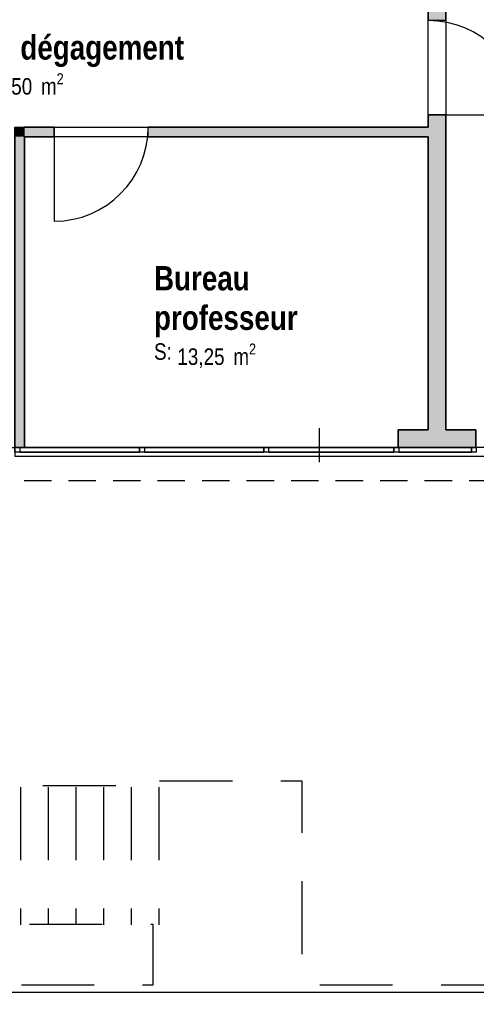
# Model space of a CAD drawing. Extents: x -24342 to 73038, y -9656 to 30949.
# Tile 62 of 170: x 5469 to 5940, y -1974 to -959. Entities that reach past the tile are written whole.
import ezdxf
from ezdxf.enums import TextEntityAlignment as Align

# ---------------------------------------------------------------- set-up
doc = ezdxf.new("R2010")
doc.units = 0
doc.set_wipeout_variables(frame=1)
for name, pattern in [('21.0032_xref_rdc_02_pro$0$Points tirets', [670.277762, 352.777767, -176.388884, 0, -141.111112]), ('21.0032_xref_rdc_02_pro$0$Tirets', [458.610928, 282.222247, -176.388681]), ('21.0032_xref_rdc_02_pro$0$Tirets petits', [125, 75, -50]), ('21.0032_xref_rdc_02_pro$0$Wipeout_Contour', [1000, 0, -1000]), ('ACAD_ISO12W100', [21, 12, -3, 0, -3, 0, -3])]:
    doc.linetypes.add(name, pattern=pattern)
for name, color, linetype in [('0_XREF', 250, 'Continuous'), ('21.0032_xref_rdc_02_pro$0$08-01 2D Dessin général.2D', 251, 'Continuous'), ('21.0032_xref_rdc_02_pro$0$A-AREA-____-OTLN.Modèle IFC', 251, 'Continuous'), ('21.0032_xref_rdc_02_pro$0$A-GLAZ-CURT-OTLN.Modèle IFC', 251, 'Continuous'), ('21.0032_xref_rdc_02_pro$0$A-GLAZ-CWMG-OTLN.Modèle IFC', 251, 'Continuous'), ('21.0032_xref_rdc_02_pro$0$A-WALL-____-OTLN.Modèle IFC', 251, 'Continuous'), ('21.0032_xref_rdc_02_pro$0$Marques de Zone ARCHICAD', 251, 'Continuous'), ('21.0032_xref_rdc_02_pro$0$Portes ARCHICAD', 251, 'Continuous')]:
    doc.layers.add(name, color=color, linetype=linetype)
doc.styles.add('21.0032_xref_rdc_02_pro$0$STYLE_GENERE_1', font='ARIALNB.TTF')
doc.styles.add('21.0032_xref_rdc_02_pro$0$STYLE_GENERE_2', font='ARIALN.TTF')

# ---------------------------------------------------------------- blocks, each defined once
blk = doc.blocks.new('21.0032_xref_rdc_02_pro$0$Bureau_BUR_20_1', base_point=(56820, -12606))
at = {"layer": '21.0032_xref_rdc_02_pro$0$Marques de Zone ARCHICAD', "insert": (56314, -12930), "char_height": 170, "attachment_point": 1, "style": '21.0032_xref_rdc_02_pro$0$STYLE_GENERE_2'}
blk.add_mtext('\\A1;\\pt0,100;13,25{\\H0.66x;\\S^  ;} m{\\H0.66x;\\S2^  ;}', dxfattribs=at)
at = {"layer": '21.0032_xref_rdc_02_pro$0$Marques de Zone ARCHICAD'}
for tag, height, style, p in [('DUMMY_849', 250, '21.0032_xref_rdc_02_pro$0$STYLE_GENERE_1', (57069, -12054)), ('ROOM_NAME', 250, '21.0032_xref_rdc_02_pro$0$STYLE_GENERE_1', (56074, -12132)), ('DUMMY_850', 250, '21.0032_xref_rdc_02_pro$0$STYLE_GENERE_1', (57566, -12466)), ('zoneNameLine2', 250, '21.0032_xref_rdc_02_pro$0$STYLE_GENERE_1', (56074, -12539)), ('calculatedAreaCode', 170, '21.0032_xref_rdc_02_pro$0$STYLE_GENERE_2', (56074, -12927))]:
    blk.add_attdef(tag, text='', height=height, dxfattribs=dict(at, style=style)).set_placement(p, align=Align.TOP_LEFT)
blk = doc.blocks.new('21.0032_xref_rdc_02_pro$0$Hall dégagement_COU_45_1', base_point=(55246, -10027))
at = {"layer": '21.0032_xref_rdc_02_pro$0$Marques de Zone ARCHICAD', "insert": (54332, -10146), "char_height": 170, "attachment_point": 1, "style": '21.0032_xref_rdc_02_pro$0$STYLE_GENERE_2'}
blk.add_mtext('\\A1;\\pt0,100;22,50{\\H0.66x;\\S^  ;} m{\\H0.66x;\\S2^  ;}', dxfattribs=at)
at = {"layer": '21.0032_xref_rdc_02_pro$0$Marques de Zone ARCHICAD'}
for tag, height, style, p in [('DUMMY_849', 250, '21.0032_xref_rdc_02_pro$0$STYLE_GENERE_1', (56400, -9681)), ('ROOM_NAME', 250, '21.0032_xref_rdc_02_pro$0$STYLE_GENERE_1', (54092, -9755)), ('calculatedAreaCode', 170, '21.0032_xref_rdc_02_pro$0$STYLE_GENERE_2', (54092, -10143))]:
    blk.add_attdef(tag, text='', height=height, dxfattribs=dict(at, style=style)).set_placement(p, align=Align.TOP_LEFT)
blk = doc.blocks.new('21.0032_xref_rdc_02_pro$0$Percement_46_1')
at = {"linetype": '21.0032_xref_rdc_02_pro$0$Wipeout_Contour', "ltscale": 237849.317699}
blk.add_wipeout([(54640, -14090), (60910, -14090), (60910, -14000), (54640, -14000)], dxfattribs=at).dxf.layer = '21.0032_xref_rdc_02_pro$0$A-WALL-____-OTLN.Modèle IFC'
at = {"layer": '21.0032_xref_rdc_02_pro$0$A-WALL-____-OTLN.Modèle IFC', "linetype": '21.0032_xref_rdc_02_pro$0$Points tirets'}
blk.add_line((57775, -13800), (57775, -14290), dxfattribs=at)
at = {"layer": '21.0032_xref_rdc_02_pro$0$A-WALL-____-OTLN.Modèle IFC', "linetype": 'Continuous', "flags": 128}
for points in [[(60910, -14000), (54640, -14000)], [(54640, -14000), (54640, -14090)], [(54640, -14090), (60910, -14090)], [(60910, -14090), (60910, -14000)]]:
    blk.add_lwpolyline(points, dxfattribs=at)
blk = doc.blocks.new('21.0032_xref_rdc_02_pro$0$Mur_96_1', base_point=(54690, -14000))
at = {"layer": '21.0032_xref_rdc_02_pro$0$A-WALL-____-OTLN.Modèle IFC', "linetype": 'Continuous'}
for points in [[(54640, -10700), (54740, -10800), (54740, -10700)], [(54640, -10800), (54740, -10800), (54640, -10700)], [(54640, -10800), (54640, -14000), (54740, -14000), (54740, -10800)]]:
    blk.add_hatch(color=256, dxfattribs=at).paths.add_polyline_path(points)
at = {"layer": '21.0032_xref_rdc_02_pro$0$A-WALL-____-OTLN.Modèle IFC', "linetype": 'Continuous', "flags": 128}
for points in [[(54640, -10700), (54740, -10700)], [(54640, -10700), (54640, -14000)], [(54740, -14000), (54740, -10800)], [(54740, -14000), (54640, -14000)]]:
    blk.add_lwpolyline(points, dxfattribs=at)
blk = doc.blocks.new('21.0032_xref_rdc_02_pro$0$Porte (Mur) 36[37]_1')
at = {"layer": '21.0032_xref_rdc_02_pro$0$Portes ARCHICAD', "linetype": 'Continuous'}
blk.add_line((55044, -10700), (55044, -11670), dxfattribs=at)
blk.add_arc((55044, -10700), 970, 270, 0, dxfattribs=at)
blk = doc.blocks.new('21.0032_xref_rdc_02_pro$0$Mur_97_1', base_point=(54690, -10750))
at = {"layer": '21.0032_xref_rdc_02_pro$0$A-WALL-____-OTLN.Modèle IFC', "linetype": 'Continuous'}
for points in [[(54740, -10800), (55044, -10800), (55044, -10700), (54740, -10700)], [(56014, -10800), (58900, -10800), (58900, -10700), (56014, -10700)]]:
    blk.add_hatch(color=256, dxfattribs=at).paths.add_polyline_path(points)
for p, q in [((55044, -10800), (55044, -10700)), ((56014, -10800), (56014, -10700))]:
    blk.add_line(p, q, dxfattribs=at)
at = {"layer": '21.0032_xref_rdc_02_pro$0$A-WALL-____-OTLN.Modèle IFC', "linetype": 'Continuous', "flags": 128}
for points in [[(55044, -10700), (54740, -10700)], [(58900, -10700), (56014, -10700)], [(54740, -10800), (55044, -10800)], [(56014, -10800), (58900, -10800)]]:
    blk.add_lwpolyline(points, dxfattribs=at)
at = {"layer": '21.0032_xref_rdc_02_pro$0$Portes ARCHICAD', "linetype": 'Continuous'}
blk.add_blockref('21.0032_xref_rdc_02_pro$0$Porte (Mur) 36[37]_1', (0, 0), dxfattribs=at)
blk = doc.blocks.new('21.0032_xref_rdc_02_pro$0$Porte (Mur) 37[38]_1')
at = {"layer": '21.0032_xref_rdc_02_pro$0$Portes ARCHICAD', "linetype": 'Continuous'}
blk.add_line((58900, -10573), (59870, -10573), dxfattribs=at)
blk.add_arc((58900, -10573), 970, 0, 90, dxfattribs=at)
blk = doc.blocks.new('21.0032_xref_rdc_02_pro$0$Mur_98_1', base_point=(58990, -13910))
at = {"layer": '21.0032_xref_rdc_02_pro$0$A-WALL-____-OTLN.Modèle IFC', "linetype": 'Continuous'}
for points in [[(58900, -9603), (59080, -9603), (59080, -8114), (58900, -8114)], [(58900, -13820), (59080, -13820), (59080, -10573), (58900, -10573)]]:
    blk.add_hatch(color=256, dxfattribs=at).paths.add_polyline_path(points)
for p, q in [((59080, -9603), (58900, -9603)), ((59080, -10573), (58900, -10573))]:
    blk.add_line(p, q, dxfattribs=at)
at = {"layer": '21.0032_xref_rdc_02_pro$0$A-WALL-____-OTLN.Modèle IFC', "linetype": 'Continuous', "flags": 128}
for points in [[(58900, -8114), (58900, -9603)], [(59080, -9603), (59080, -8300)], [(58900, -10573), (58900, -10700)], [(59080, -13820), (59080, -10573)], [(58900, -10800), (58900, -13820)]]:
    blk.add_lwpolyline(points, dxfattribs=at)
at = {"layer": '21.0032_xref_rdc_02_pro$0$Portes ARCHICAD', "linetype": 'Continuous'}
blk.add_blockref('21.0032_xref_rdc_02_pro$0$Porte (Mur) 37[38]_1', (0, 0), dxfattribs=at)
blk = doc.blocks.new('21.0032_xref_rdc_02_pro$0$Mur_173_1', base_point=(58590, -13910))
at = {"layer": '21.0032_xref_rdc_02_pro$0$A-WALL-____-OTLN.Modèle IFC', "linetype": 'Continuous'}
blk.add_hatch(color=256, dxfattribs=at).paths.add_polyline_path([(58590, -14000), (59390, -14000), (59390, -13820), (58590, -13820)])
at = {"layer": '21.0032_xref_rdc_02_pro$0$A-WALL-____-OTLN.Modèle IFC', "linetype": 'Continuous', "flags": 128}
for points in [[(58900, -13820), (58590, -13820)], [(58590, -13820), (58590, -14000)], [(59390, -13820), (59080, -13820)], [(59390, -14000), (59390, -13820)], [(58590, -14000), (59390, -14000)]]:
    blk.add_lwpolyline(points, dxfattribs=at)
blk = doc.blocks.new('21.0032_xref_rdc_02_pro$0$Mur_211_1', base_point=(43270, -14170))
at = {"layer": '21.0032_xref_rdc_02_pro$0$A-WALL-____-OTLN.Modèle IFC', "linetype": '21.0032_xref_rdc_02_pro$0$Tirets', "flags": 128}
for points in [[(60910, -14000), (43270, -14000)], [(43270, -14340), (60910, -14340)]]:
    blk.add_lwpolyline(points, dxfattribs=at)
blk = doc.blocks.new('21.0032_xref_rdc_02_pro$0$IFC Extruded[60]_1', base_point=(55308, -14000))
at = {"layer": '21.0032_xref_rdc_02_pro$0$A-GLAZ-CURT-OTLN.Modèle IFC', "linetype": 'Continuous'}
for p, q in [((55925, -14005), (54690, -14005)), ((54690, -14005), (54690, -14045)), ((54690, -14045), (55925, -14045)), ((55925, -14045), (55925, -14005))]:
    blk.add_line(p, q, dxfattribs=at)
blk = doc.blocks.new('21.0032_xref_rdc_02_pro$0$IFC Extruded[61]_1', base_point=(56590, -14000))
at = {"layer": '21.0032_xref_rdc_02_pro$0$A-GLAZ-CURT-OTLN.Modèle IFC', "linetype": 'Continuous'}
for p, q in [((57205, -14005), (55975, -14005)), ((55975, -14005), (55975, -14045)), ((55975, -14045), (57205, -14045)), ((57205, -14045), (57205, -14005))]:
    blk.add_line(p, q, dxfattribs=at)
blk = doc.blocks.new('21.0032_xref_rdc_02_pro$0$IFC Extruded[62]_1', base_point=(57900, -14000))
at = {"layer": '21.0032_xref_rdc_02_pro$0$A-GLAZ-CURT-OTLN.Modèle IFC', "linetype": 'Continuous'}
for p, q in [((58545, -14005), (57255, -14005)), ((57255, -14005), (57255, -14045)), ((57255, -14045), (58545, -14045)), ((58545, -14045), (58545, -14005))]:
    blk.add_line(p, q, dxfattribs=at)
blk = doc.blocks.new('21.0032_xref_rdc_02_pro$0$IFC Extruded[63]_1', base_point=(58970, -14000))
at = {"layer": '21.0032_xref_rdc_02_pro$0$A-GLAZ-CURT-OTLN.Modèle IFC', "linetype": 'Continuous'}
for p, q in [((59345, -14005), (58595, -14005)), ((58595, -14005), (58595, -14045)), ((58595, -14045), (59345, -14045)), ((59345, -14045), (59345, -14005))]:
    blk.add_line(p, q, dxfattribs=at)
blk = doc.blocks.new('21.0032_xref_rdc_02_pro$0$IFC Extruded[76]_1', base_point=(55308, -14000))
at = {"layer": '21.0032_xref_rdc_02_pro$0$A-GLAZ-CURT-OTLN.Modèle IFC', "linetype": 'Continuous'}
for p, q in [((55925, -14005), (54690, -14005)), ((54690, -14005), (54690, -14045)), ((54690, -14045), (55925, -14045)), ((55925, -14045), (55925, -14005))]:
    blk.add_line(p, q, dxfattribs=at)
blk = doc.blocks.new('21.0032_xref_rdc_02_pro$0$IFC Extruded[77]_1', base_point=(56590, -14000))
at = {"layer": '21.0032_xref_rdc_02_pro$0$A-GLAZ-CURT-OTLN.Modèle IFC', "linetype": 'Continuous'}
for p, q in [((57205, -14005), (55975, -14005)), ((55975, -14005), (55975, -14045)), ((55975, -14045), (57205, -14045)), ((57205, -14045), (57205, -14005))]:
    blk.add_line(p, q, dxfattribs=at)
blk = doc.blocks.new('21.0032_xref_rdc_02_pro$0$IFC Extruded[78]_1', base_point=(57900, -14000))
at = {"layer": '21.0032_xref_rdc_02_pro$0$A-GLAZ-CURT-OTLN.Modèle IFC', "linetype": 'Continuous'}
for p, q in [((58545, -14005), (57255, -14005)), ((57255, -14005), (57255, -14045)), ((57255, -14045), (58545, -14045)), ((58545, -14045), (58545, -14005))]:
    blk.add_line(p, q, dxfattribs=at)
blk = doc.blocks.new('21.0032_xref_rdc_02_pro$0$IFC Extruded[79]_1', base_point=(58970, -14000))
at = {"layer": '21.0032_xref_rdc_02_pro$0$A-GLAZ-CURT-OTLN.Modèle IFC', "linetype": 'Continuous'}
for p, q in [((59345, -14005), (58595, -14005)), ((58595, -14005), (58595, -14045)), ((58595, -14045), (59345, -14045)), ((59345, -14045), (59345, -14005))]:
    blk.add_line(p, q, dxfattribs=at)
blk = doc.blocks.new('21.0032_xref_rdc_02_pro$0$IFC Extruded[97]_1', base_point=(59345, -14000))
at = {"layer": '21.0032_xref_rdc_02_pro$0$A-GLAZ-CWMG-OTLN.Modèle IFC', "linetype": 'Continuous'}
for p, q in [((58595, -14000), (58595, -14050)), ((58595, -14000), (59345, -14000)), ((58595, -14050), (59345, -14050)), ((59345, -14000), (59345, -14050))]:
    blk.add_line(p, q, dxfattribs=at)
blk = doc.blocks.new('21.0032_xref_rdc_02_pro$0$IFC Extruded[98]_1', base_point=(58545, -14000))
at = {"layer": '21.0032_xref_rdc_02_pro$0$A-GLAZ-CWMG-OTLN.Modèle IFC', "linetype": 'Continuous'}
for p, q in [((57255, -14000), (57255, -14050)), ((57255, -14000), (58545, -14000)), ((57255, -14050), (58545, -14050)), ((58545, -14000), (58545, -14050))]:
    blk.add_line(p, q, dxfattribs=at)
blk = doc.blocks.new('21.0032_xref_rdc_02_pro$0$IFC Extruded[99]_1', base_point=(57205, -14000))
at = {"layer": '21.0032_xref_rdc_02_pro$0$A-GLAZ-CWMG-OTLN.Modèle IFC', "linetype": 'Continuous'}
for p, q in [((55975, -14000), (55975, -14050)), ((55975, -14000), (57205, -14000)), ((55975, -14050), (57205, -14050)), ((57205, -14000), (57205, -14050))]:
    blk.add_line(p, q, dxfattribs=at)
blk = doc.blocks.new('21.0032_xref_rdc_02_pro$0$IFC Extruded[100]_1', base_point=(55925, -14000))
at = {"layer": '21.0032_xref_rdc_02_pro$0$A-GLAZ-CWMG-OTLN.Modèle IFC', "linetype": 'Continuous'}
for p, q in [((54690, -14000), (54690, -14050)), ((54690, -14000), (55925, -14000)), ((54690, -14050), (55925, -14050)), ((55925, -14000), (55925, -14050))]:
    blk.add_line(p, q, dxfattribs=at)
blk = doc.blocks.new('21.0032_xref_rdc_02_pro$0$IFC Extruded[114]_1', base_point=(59345, -14000))
at = {"layer": '21.0032_xref_rdc_02_pro$0$A-GLAZ-CWMG-OTLN.Modèle IFC', "linetype": 'Continuous'}
for p, q in [((58595, -14000), (58595, -14050)), ((58595, -14000), (59345, -14000)), ((58595, -14050), (59345, -14050)), ((59345, -14000), (59345, -14050))]:
    blk.add_line(p, q, dxfattribs=at)
blk = doc.blocks.new('21.0032_xref_rdc_02_pro$0$IFC Extruded[115]_1', base_point=(58545, -14000))
at = {"layer": '21.0032_xref_rdc_02_pro$0$A-GLAZ-CWMG-OTLN.Modèle IFC', "linetype": 'Continuous'}
for p, q in [((57255, -14000), (57255, -14050)), ((57255, -14000), (58545, -14000)), ((57255, -14050), (58545, -14050)), ((58545, -14000), (58545, -14050))]:
    blk.add_line(p, q, dxfattribs=at)
blk = doc.blocks.new('21.0032_xref_rdc_02_pro$0$IFC Extruded[116]_1', base_point=(57205, -14000))
at = {"layer": '21.0032_xref_rdc_02_pro$0$A-GLAZ-CWMG-OTLN.Modèle IFC', "linetype": 'Continuous'}
for p, q in [((55975, -14000), (55975, -14050)), ((55975, -14000), (57205, -14000)), ((55975, -14050), (57205, -14050)), ((57205, -14000), (57205, -14050))]:
    blk.add_line(p, q, dxfattribs=at)
blk = doc.blocks.new('21.0032_xref_rdc_02_pro$0$IFC Extruded[117]_1', base_point=(55925, -14000))
at = {"layer": '21.0032_xref_rdc_02_pro$0$A-GLAZ-CWMG-OTLN.Modèle IFC', "linetype": 'Continuous'}
for p, q in [((54690, -14000), (54690, -14050)), ((54690, -14000), (55925, -14000)), ((54690, -14050), (55925, -14050)), ((55925, -14000), (55925, -14050))]:
    blk.add_line(p, q, dxfattribs=at)
blk = doc.blocks.new('21.0032_xref_rdc_02_pro$0$IFC Extruded[130]_1', base_point=(59345, -14000))
at = {"layer": '21.0032_xref_rdc_02_pro$0$A-GLAZ-CWMG-OTLN.Modèle IFC', "linetype": 'Continuous'}
for p, q in [((58595, -14000), (58595, -14050)), ((58595, -14000), (59345, -14000)), ((58595, -14050), (59345, -14050)), ((59345, -14000), (59345, -14050))]:
    blk.add_line(p, q, dxfattribs=at)
blk = doc.blocks.new('21.0032_xref_rdc_02_pro$0$IFC Extruded[131]_1', base_point=(58545, -14000))
at = {"layer": '21.0032_xref_rdc_02_pro$0$A-GLAZ-CWMG-OTLN.Modèle IFC', "linetype": 'Continuous'}
for p, q in [((57255, -14000), (57255, -14050)), ((57255, -14000), (58545, -14000)), ((57255, -14050), (58545, -14050)), ((58545, -14000), (58545, -14050))]:
    blk.add_line(p, q, dxfattribs=at)
blk = doc.blocks.new('21.0032_xref_rdc_02_pro$0$IFC Extruded[132]_1', base_point=(57205, -14000))
at = {"layer": '21.0032_xref_rdc_02_pro$0$A-GLAZ-CWMG-OTLN.Modèle IFC', "linetype": 'Continuous'}
for p, q in [((55975, -14000), (55975, -14050)), ((55975, -14000), (57205, -14000)), ((55975, -14050), (57205, -14050)), ((57205, -14000), (57205, -14050))]:
    blk.add_line(p, q, dxfattribs=at)
blk = doc.blocks.new('21.0032_xref_rdc_02_pro$0$IFC Extruded[133]_1', base_point=(55925, -14000))
at = {"layer": '21.0032_xref_rdc_02_pro$0$A-GLAZ-CWMG-OTLN.Modèle IFC', "linetype": 'Continuous'}
for p, q in [((54690, -14000), (54690, -14050)), ((54690, -14000), (55925, -14000)), ((54690, -14050), (55925, -14050)), ((55925, -14000), (55925, -14050))]:
    blk.add_line(p, q, dxfattribs=at)
blk = doc.blocks.new('21.0032_xref_rdc_02_pro$0$IFC Extruded[144]_1', base_point=(54665, -14000))
at = {"layer": '21.0032_xref_rdc_02_pro$0$A-GLAZ-CWMG-OTLN.Modèle IFC', "linetype": 'Continuous'}
for p, q in [((54640, -14050), (54640, -14000)), ((54640, -14000), (54690, -14000)), ((54690, -14050), (54640, -14050)), ((54690, -14000), (54690, -14050))]:
    blk.add_line(p, q, dxfattribs=at)
blk = doc.blocks.new('21.0032_xref_rdc_02_pro$0$IFC Extruded[145]_1', base_point=(54665, -14000))
at = {"layer": '21.0032_xref_rdc_02_pro$0$A-GLAZ-CWMG-OTLN.Modèle IFC', "linetype": 'Continuous'}
for p, q in [((54640, -14050), (54640, -14000)), ((54640, -14000), (54690, -14000)), ((54690, -14050), (54640, -14050)), ((54690, -14000), (54690, -14050))]:
    blk.add_line(p, q, dxfattribs=at)
blk = doc.blocks.new('21.0032_xref_rdc_02_pro$0$IFC Extruded[146]_1', base_point=(55950, -14000))
at = {"layer": '21.0032_xref_rdc_02_pro$0$A-GLAZ-CWMG-OTLN.Modèle IFC', "linetype": 'Continuous'}
for p, q in [((55925, -14050), (55925, -14000)), ((55925, -14000), (55975, -14000)), ((55975, -14050), (55925, -14050)), ((55975, -14000), (55975, -14050))]:
    blk.add_line(p, q, dxfattribs=at)
blk = doc.blocks.new('21.0032_xref_rdc_02_pro$0$IFC Extruded[147]_1', base_point=(55950, -14000))
at = {"layer": '21.0032_xref_rdc_02_pro$0$A-GLAZ-CWMG-OTLN.Modèle IFC', "linetype": 'Continuous'}
for p, q in [((55925, -14050), (55925, -14000)), ((55925, -14000), (55975, -14000)), ((55975, -14050), (55925, -14050)), ((55975, -14000), (55975, -14050))]:
    blk.add_line(p, q, dxfattribs=at)
blk = doc.blocks.new('21.0032_xref_rdc_02_pro$0$IFC Extruded[148]_1', base_point=(55950, -14000))
at = {"layer": '21.0032_xref_rdc_02_pro$0$A-GLAZ-CWMG-OTLN.Modèle IFC', "linetype": 'Continuous'}
for p, q in [((55925, -14050), (55925, -14000)), ((55925, -14000), (55975, -14000)), ((55975, -14050), (55925, -14050)), ((55975, -14000), (55975, -14050))]:
    blk.add_line(p, q, dxfattribs=at)
blk = doc.blocks.new('21.0032_xref_rdc_02_pro$0$IFC Extruded[149]_1', base_point=(57230, -14000))
at = {"layer": '21.0032_xref_rdc_02_pro$0$A-GLAZ-CWMG-OTLN.Modèle IFC', "linetype": 'Continuous'}
for p, q in [((57205, -14050), (57205, -14000)), ((57205, -14000), (57255, -14000)), ((57255, -14050), (57205, -14050)), ((57255, -14000), (57255, -14050))]:
    blk.add_line(p, q, dxfattribs=at)
blk = doc.blocks.new('21.0032_xref_rdc_02_pro$0$IFC Extruded[150]_1', base_point=(57230, -14000))
at = {"layer": '21.0032_xref_rdc_02_pro$0$A-GLAZ-CWMG-OTLN.Modèle IFC', "linetype": 'Continuous'}
for p, q in [((57205, -14050), (57205, -14000)), ((57205, -14000), (57255, -14000)), ((57255, -14050), (57205, -14050)), ((57255, -14000), (57255, -14050))]:
    blk.add_line(p, q, dxfattribs=at)
blk = doc.blocks.new('21.0032_xref_rdc_02_pro$0$IFC Extruded[151]_1', base_point=(57230, -14000))
at = {"layer": '21.0032_xref_rdc_02_pro$0$A-GLAZ-CWMG-OTLN.Modèle IFC', "linetype": 'Continuous'}
for p, q in [((57205, -14050), (57205, -14000)), ((57205, -14000), (57255, -14000)), ((57255, -14050), (57205, -14050)), ((57255, -14000), (57255, -14050))]:
    blk.add_line(p, q, dxfattribs=at)
blk = doc.blocks.new('21.0032_xref_rdc_02_pro$0$IFC Extruded[152]_1', base_point=(58570, -14000))
at = {"layer": '21.0032_xref_rdc_02_pro$0$A-GLAZ-CWMG-OTLN.Modèle IFC', "linetype": 'Continuous'}
for p, q in [((58545, -14050), (58545, -14000)), ((58545, -14000), (58595, -14000)), ((58595, -14050), (58545, -14050)), ((58595, -14000), (58595, -14050))]:
    blk.add_line(p, q, dxfattribs=at)
blk = doc.blocks.new('21.0032_xref_rdc_02_pro$0$IFC Extruded[153]_1', base_point=(58570, -14000))
at = {"layer": '21.0032_xref_rdc_02_pro$0$A-GLAZ-CWMG-OTLN.Modèle IFC', "linetype": 'Continuous'}
for p, q in [((58545, -14050), (58545, -14000)), ((58545, -14000), (58595, -14000)), ((58595, -14050), (58545, -14050)), ((58595, -14000), (58595, -14050))]:
    blk.add_line(p, q, dxfattribs=at)
blk = doc.blocks.new('21.0032_xref_rdc_02_pro$0$IFC Extruded[154]_1', base_point=(58570, -14000))
at = {"layer": '21.0032_xref_rdc_02_pro$0$A-GLAZ-CWMG-OTLN.Modèle IFC', "linetype": 'Continuous'}
for p, q in [((58545, -14050), (58545, -14000)), ((58545, -14000), (58595, -14000)), ((58595, -14050), (58545, -14050)), ((58595, -14000), (58595, -14050))]:
    blk.add_line(p, q, dxfattribs=at)
blk = doc.blocks.new('21.0032_xref_rdc_02_pro$0$IFC Extruded[155]_1', base_point=(59370, -14000))
at = {"layer": '21.0032_xref_rdc_02_pro$0$A-GLAZ-CWMG-OTLN.Modèle IFC', "linetype": 'Continuous'}
for p, q in [((59345, -14050), (59345, -14000)), ((59345, -14000), (59395, -14000)), ((59395, -14050), (59345, -14050)), ((59395, -14000), (59395, -14050))]:
    blk.add_line(p, q, dxfattribs=at)
blk = doc.blocks.new('21.0032_xref_rdc_02_pro$0$IFC Extruded[156]_1', base_point=(59370, -14000))
at = {"layer": '21.0032_xref_rdc_02_pro$0$A-GLAZ-CWMG-OTLN.Modèle IFC', "linetype": 'Continuous'}
for p, q in [((59345, -14050), (59345, -14000)), ((59345, -14000), (59395, -14000)), ((59395, -14050), (59345, -14050)), ((59395, -14000), (59395, -14050))]:
    blk.add_line(p, q, dxfattribs=at)
blk = doc.blocks.new('21.0032_xref_rdc_02_pro$0$IFC Extruded[157]_1', base_point=(59370, -14000))
at = {"layer": '21.0032_xref_rdc_02_pro$0$A-GLAZ-CWMG-OTLN.Modèle IFC', "linetype": 'Continuous'}
for p, q in [((59345, -14050), (59345, -14000)), ((59345, -14000), (59395, -14000)), ((59395, -14050), (59345, -14050)), ((59395, -14000), (59395, -14050))]:
    blk.add_line(p, q, dxfattribs=at)
blk = doc.blocks.new('21.0032_xref_rdc_02_pro$0$IFC Extruded[197]_1', base_point=(54665, -14000))
at = {"layer": '21.0032_xref_rdc_02_pro$0$A-GLAZ-CWMG-OTLN.Modèle IFC', "linetype": 'Continuous'}
for p, q in [((54640, -14050), (54640, -14000)), ((54640, -14000), (54690, -14000)), ((54690, -14050), (54640, -14050)), ((54690, -14000), (54690, -14050))]:
    blk.add_line(p, q, dxfattribs=at)
blk = doc.blocks.new('21.0032_xref_rdc_02_pro')
at = {"layer": '21.0032_xref_rdc_02_pro$0$08-01 2D Dessin général.2D', "linetype": '21.0032_xref_rdc_02_pro$0$Tirets petits'}
for p, q in [((5470, -1750), (5470, -1891.6)), ((5498.5, -1750), (5498.5, -1891.6)), ((5527, -1750), (5527, -1891.6)), ((5555.5, -1750), (5555.5, -1891.6)), ((5584, -1750), (5584, -1891.6)), ((5612.5, -1750), (5612.5, -1891.6))]:
    blk.add_line(p, q, dxfattribs=at)
at = {"layer": '21.0032_xref_rdc_02_pro$0$08-01 2D Dessin général.2D', "linetype": '21.0032_xref_rdc_02_pro$0$Tirets petits', "flags": 128}
blk.add_lwpolyline([(2396.3, -1891.5), (2089.5, -1891.5), (2089.5, -1953.5), (5606.4, -1953.5), (5606.4, -1891.5), (5167.4, -1891.5)], dxfattribs=at)
at = {"layer": '21.0032_xref_rdc_02_pro$0$A-AREA-____-OTLN.Modèle IFC', "linetype": 'Continuous', "flags": 128}
for points in [[(4708, -1070), (4869, -1070), (5304, -1070), (5304, -1382), (5339, -1382), (5339, -1400), (5464, -1400), (5464, -1070), (5890, -1070), (5890, -825), (5890, -705), (5770, -705), (5770, -948), (5369, -948), (4708, -948)], [(5474, -1080), (5474, -1400), (5859, -1400), (5859, -1382), (5890, -1382), (5890, -1080)]]:
    blk.add_lwpolyline(points, close=True, dxfattribs=at)
blk.add_lwpolyline([(5908, -1075), (5908, -1382), (5939, -1382), (5939, -1400), (6091, -1400), (6153.5, -1400, 0.430795), (6313.2, -1231), (6491.5, -1231), (6491.5, -830), (5908, -830)], format="xyb", close=True, dxfattribs=at)
blk.add_lwpolyline([(6560.1, -1366.3, -0.157957), (6506.5, -1249), (6331.3, -1249, -0.214878), (6262.9, -1381.1), (6262.9, -1961.4), (1456.6, -1961.4), (1456.6, -1381.1, -0.215084), (1388.2, -1249), (1227.6, -1249, -0.214969), (1159.4, -1381), (1158.3, -1961.4), (647.4, -1961.4), (647.4, -2120.4), (3390, -2120), (3390, -2524), (3610, -2529.1), (3610, -2460), (4101.5, -2460), (4101.5, -2529.1), (4390, -2529), (4390, -2120), (8761.1, -2120)], format="xyb", dxfattribs=at)
at = {"layer": '21.0032_xref_rdc_02_pro$0$A-AREA-____-OTLN.Modèle IFC', "linetype": 'Continuous', "xscale": 0.1, "yscale": 0.1, "zscale": 0.1}
for name, p, values in [('21.0032_xref_rdc_02_pro$0$Hall dégagement_COU_45_1', (5524.6, -1002.7), {'ROOM_NAME': 'Hall dégagement', 'calculatedAreaCode': 'S: '}), ('21.0032_xref_rdc_02_pro$0$Bureau_BUR_20_1', (5682, -1260.6), {'ROOM_NAME': 'Bureau', 'zoneNameLine2': 'professeur', 'calculatedAreaCode': 'S: '})]:
    blk.add_blockref(name, p, dxfattribs=at).add_auto_attribs(values)
at = {"layer": '21.0032_xref_rdc_02_pro$0$A-WALL-____-OTLN.Modèle IFC', "xscale": 0.1, "yscale": 0.1, "zscale": 0.1}
blk.add_blockref('21.0032_xref_rdc_02_pro$0$Mur_97_1', (5469, -1075), dxfattribs=at)
at = {"layer": '21.0032_xref_rdc_02_pro$0$A-WALL-____-OTLN.Modèle IFC', "linetype": 'Continuous', "xscale": 0.1, "yscale": 0.1, "zscale": 0.1}
blk.add_blockref('21.0032_xref_rdc_02_pro$0$Percement_46_1', (0, 0), dxfattribs=at)
at = {"layer": '21.0032_xref_rdc_02_pro$0$08-01 2D Dessin général.2D', "linetype": '21.0032_xref_rdc_02_pro$0$Tirets petits', "flags": 128}
blk.add_lwpolyline([(5368, -1748.2), (5613.4, -1748.2), (5613.4, -1743.4), (5759.7, -1743.4), (5759.7, -1953.4), (6254.8, -1953.4), (6254.8, -1386.4)], dxfattribs=at)
at = {"layer": '21.0032_xref_rdc_02_pro$0$A-GLAZ-CURT-OTLN.Modèle IFC', "linetype": 'Continuous', "xscale": 0.1, "yscale": 0.1, "zscale": 0.1}
for name, p in [('21.0032_xref_rdc_02_pro$0$IFC Extruded[60]_1', (5530.8, -1400)), ('21.0032_xref_rdc_02_pro$0$IFC Extruded[76]_1', (5530.8, -1400)), ('21.0032_xref_rdc_02_pro$0$IFC Extruded[61]_1', (5659, -1400)), ('21.0032_xref_rdc_02_pro$0$IFC Extruded[77]_1', (5659, -1400)), ('21.0032_xref_rdc_02_pro$0$IFC Extruded[62]_1', (5790, -1400)), ('21.0032_xref_rdc_02_pro$0$IFC Extruded[78]_1', (5790, -1400)), ('21.0032_xref_rdc_02_pro$0$IFC Extruded[63]_1', (5897, -1400)), ('21.0032_xref_rdc_02_pro$0$IFC Extruded[79]_1', (5897, -1400))]:
    blk.add_blockref(name, p, dxfattribs=at)
at = {"layer": '21.0032_xref_rdc_02_pro$0$A-GLAZ-CWMG-OTLN.Modèle IFC', "linetype": 'Continuous', "xscale": 0.1, "yscale": 0.1, "zscale": 0.1}
for name, p in [('21.0032_xref_rdc_02_pro$0$IFC Extruded[144]_1', (5466.5, -1400)), ('21.0032_xref_rdc_02_pro$0$IFC Extruded[145]_1', (5466.5, -1400)), ('21.0032_xref_rdc_02_pro$0$IFC Extruded[197]_1', (5466.5, -1400)), ('21.0032_xref_rdc_02_pro$0$IFC Extruded[100]_1', (5592.5, -1400)), ('21.0032_xref_rdc_02_pro$0$IFC Extruded[117]_1', (5592.5, -1400)), ('21.0032_xref_rdc_02_pro$0$IFC Extruded[133]_1', (5592.5, -1400)), ('21.0032_xref_rdc_02_pro$0$IFC Extruded[146]_1', (5595, -1400)), ('21.0032_xref_rdc_02_pro$0$IFC Extruded[147]_1', (5595, -1400)), ('21.0032_xref_rdc_02_pro$0$IFC Extruded[148]_1', (5595, -1400)), ('21.0032_xref_rdc_02_pro$0$IFC Extruded[99]_1', (5720.5, -1400)), ('21.0032_xref_rdc_02_pro$0$IFC Extruded[116]_1', (5720.5, -1400)), ('21.0032_xref_rdc_02_pro$0$IFC Extruded[132]_1', (5720.5, -1400)), ('21.0032_xref_rdc_02_pro$0$IFC Extruded[149]_1', (5723, -1400)), ('21.0032_xref_rdc_02_pro$0$IFC Extruded[150]_1', (5723, -1400)), ('21.0032_xref_rdc_02_pro$0$IFC Extruded[151]_1', (5723, -1400)), ('21.0032_xref_rdc_02_pro$0$IFC Extruded[98]_1', (5854.5, -1400)), ('21.0032_xref_rdc_02_pro$0$IFC Extruded[115]_1', (5854.5, -1400)), ('21.0032_xref_rdc_02_pro$0$IFC Extruded[131]_1', (5854.5, -1400)), ('21.0032_xref_rdc_02_pro$0$IFC Extruded[152]_1', (5857, -1400)), ('21.0032_xref_rdc_02_pro$0$IFC Extruded[153]_1', (5857, -1400)), ('21.0032_xref_rdc_02_pro$0$IFC Extruded[154]_1', (5857, -1400)), ('21.0032_xref_rdc_02_pro$0$IFC Extruded[97]_1', (5934.5, -1400)), ('21.0032_xref_rdc_02_pro$0$IFC Extruded[114]_1', (5934.5, -1400)), ('21.0032_xref_rdc_02_pro$0$IFC Extruded[130]_1', (5934.5, -1400)), ('21.0032_xref_rdc_02_pro$0$IFC Extruded[155]_1', (5937, -1400)), ('21.0032_xref_rdc_02_pro$0$IFC Extruded[156]_1', (5937, -1400)), ('21.0032_xref_rdc_02_pro$0$IFC Extruded[157]_1', (5937, -1400))]:
    blk.add_blockref(name, p, dxfattribs=at)
at = {"layer": '21.0032_xref_rdc_02_pro$0$A-WALL-____-OTLN.Modèle IFC', "xscale": 0.1, "yscale": 0.1, "zscale": 0.1}
for name, p in [('21.0032_xref_rdc_02_pro$0$Mur_98_1', (5899, -1391)), ('21.0032_xref_rdc_02_pro$0$Mur_96_1', (5469, -1400)), ('21.0032_xref_rdc_02_pro$0$Mur_173_1', (5859, -1391)), ('21.0032_xref_rdc_02_pro$0$Mur_211_1', (4327, -1417))]:
    blk.add_blockref(name, p, dxfattribs=at)

msp = doc.modelspace()

# ---------------------------------------------------------------- block references
at = {"layer": '0_XREF', "linetype": 'ACAD_ISO12W100'}
msp.add_blockref('21.0032_xref_rdc_02_pro', (0, 0), dxfattribs=at)

doc.saveas('drawing.dxf')
